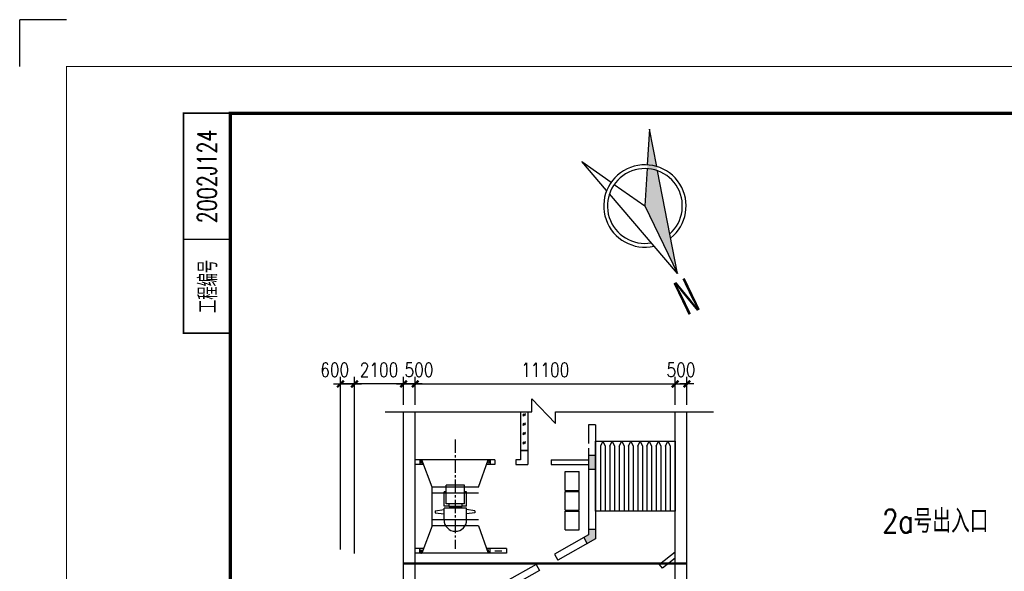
# Model space of a CAD drawing. Extents: x 1131864 to 1345864, y 57101 to 145101.
# Tile 4 of 15: x 1131864 to 1173924, y 121520 to 145101. Entities that reach past the tile are written whole.
import ezdxf
from ezdxf.enums import TextEntityAlignment as Align

# ---------------------------------------------------------------- set-up
doc = ezdxf.new("R2010")
doc.units = 0
doc.header["$LTSCALE"] = 3000
doc.header["$MEASUREMENT"] = 0
doc.linetypes.add('CENTER2', pattern=[28.575, 19.05, -3.175, 3.175, -3.175])
doc.layers.get('0').update_dxf_attribs({"linetype": 'CONTINUOUS'})
doc.layers.get('DEFPOINTS').update_dxf_attribs({"linetype": 'CONTINUOUS'})
for name, color, linetype in [('COLUMN', 7, 'CONTINUOUS'), ('LVTRY', 2, 'CONTINUOUS'), ('PUB_DIM', 3, 'CONTINUOUS'), ('PUB_TEXT', 7, 'CONTINUOUS'), ('TK', 7, 'CONTINUOUS'), ('WALL', 130, 'CONTINUOUS'), ('地坪', 132, 'CONTINUOUS'), ('设备', 5, 'CONTINUOUS'), ('设备轮廓线', 3, 'CONTINUOUS')]:
    doc.layers.add(name, color=color, linetype=linetype)
doc.styles.add('_HZTXT', font='txt.shx', dxfattribs={"width": 0.8, "bigfont": 'hztxt.shx'})
doc.styles.add('DIM_FONT', font='SIMPLEX.shx', dxfattribs={"width": 0.8})
doc.styles.add('KFSHZ', font='txt', dxfattribs={"width": 0.7})
doc.styles.add('MT', font='txt.shx', dxfattribs={"width": 0.75, "bigfont": 'fs.shx'})
doc.dimstyles.new('DIMN300', dxfattribs={"dimscale": 3, "dimtxt": 300, "dimasz": 1, "dimexe": 250, "dimexo": 300, "dimgap": 150, "dimtad": 1, "dimdec": 0, "dimzin": 0, "dimdsep": 46, "dimtxsty": 'DIM_FONT', "dimblk": '_DIMX', "dimblk1": '_DIMX', "dimblk2": '_DIMX', "dimcen": 0.09, "dimclrt": 7, "dimadec": 0, "dimazin": 0, "dimtfac": 1, "dimtdec": 0, "dimtix": 1, "dimtmove": 2, "dimatfit": 3, "dimldrblk": '_DIMX', "dimfxl": 1, "dimtolj": 1, "dimtzin": 0, "dimarcsym": 0})

# ---------------------------------------------------------------- blocks, each defined once
blk = doc.blocks.new('n')
for p, q in [((0.05, 9.83), (-3.5, -3.69)), ((0.05, -0.17), (0.05, 9.83)), ((0.05, 9.83), (3.61, -3.69)), ((0.05, -0.17), (0.05, 9.83)), ((-2.37, -4.54), (0.05, -0.17)), ((2.48, -4.54), (0.05, -0.17)), ((-3.65, -4.24), (-4.95, -9.17)), ((-4.95, -9.17), (-2.62, -4.98)), ((5.05, -9.17), (2.73, -4.98)), ((3.76, -4.24), (5.05, -9.17))]:
    blk.add_line(p, q)
for radius, start, end in [(5.5, 102.8189, 77.1811), (5, 105.8528, 74.1472)]:
    blk.add_arc((0.05, -0.17), radius, start, end)
blk.add_solid([(0.05, 9.83), (0.05, 9.83), (-4.95, -9.17), (0.05, -0.17)])
at = {"style": 'KFSHZ', "width": 0.7}
blk.add_text('N', height=4.66, dxfattribs=at).set_placement((-0.85, 10.81))
blk = doc.blocks.new('指北针')
at = {"xscale": 1.6, "yscale": 1.6, "zscale": 1.6, "rotation": 205.667}
blk.add_blockref('n', (12.28, 23.47), dxfattribs=at)
blk = doc.blocks.new('_DIMX')
blk.add_line((-150, 0), (150, 0))
at = {"const_width": 50}
blk.add_lwpolyline([(-70, -70), (70, 70)], dxfattribs=at)
blk = doc.blocks.new('*D142')
at = {"color": 0, "linetype": 'ByBlock', "transparency": 16777216}
for p, q in [((1158763, 189518), (1158763, 190707)), ((1159263, 189518), (1159263, 190707)), ((1158761, 190407), (1158759, 190407)), ((1158763, 190407), (1159263, 190407)), ((1158763, 190407), (1159263, 190407)), ((1159265, 190407), (1159267, 190407))]:
    blk.add_line(p, q, dxfattribs=at)
at = {"layer": 'DEFPOINTS', "color": 0, "linetype": 'ByBlock', "transparency": 16777216}
for p in [(1159263, 190407), (1158763, 189218), (1159263, 189218)]:
    blk.add_point(p, dxfattribs=at)
at = {"color": 0, "linetype": 'ByBlock', "transparency": 16777216, "xscale": 2, "yscale": 2, "zscale": 2}
blk.add_blockref('_DIMX', (1158763, 190407), dxfattribs=at)
at = {"color": 0, "linetype": 'ByBlock', "transparency": 16777216, "xscale": 2, "yscale": 2, "zscale": 2, "rotation": 180}
blk.add_blockref('_DIMX', (1159263, 190407), dxfattribs=at)
at = {"color": 7, "linetype": 'ByBlock', "transparency": 16777216, "insert": (1159422, 191007), "char_height": 600, "attachment_point": 5, "style": 'DIM_FONT'}
blk.add_mtext('\\A1;500', dxfattribs=at)
blk = doc.blocks.new('*D140')
at = {"color": 0, "linetype": 'ByBlock', "transparency": 16777216}
for p, q in [((1159263, 189518), (1159263, 190707)), ((1170363, 189518), (1170363, 190707)), ((1159265, 190407), (1170361, 190407))]:
    blk.add_line(p, q, dxfattribs=at)
at = {"layer": 'DEFPOINTS', "color": 0, "linetype": 'ByBlock', "transparency": 16777216}
for p in [(1170363, 190407), (1159263, 189218), (1170363, 189218)]:
    blk.add_point(p, dxfattribs=at)
at = {"color": 0, "linetype": 'ByBlock', "transparency": 16777216, "xscale": 2, "yscale": 2, "zscale": 2, "rotation": 180}
blk.add_blockref('_DIMX', (1159263, 190407), dxfattribs=at)
at = {"color": 0, "linetype": 'ByBlock', "transparency": 16777216, "xscale": 2, "yscale": 2, "zscale": 2}
blk.add_blockref('_DIMX', (1170363, 190407), dxfattribs=at)
at = {"color": 7, "linetype": 'ByBlock', "transparency": 16777216, "insert": (1164813, 191007), "char_height": 600, "attachment_point": 5, "style": 'DIM_FONT'}
blk.add_mtext('\\A1;11100', dxfattribs=at)
blk = doc.blocks.new('*D143')
at = {"color": 0, "linetype": 'ByBlock', "transparency": 16777216}
for p, q in [((1146164, 122280), (1146164, 129830)), ((1148264, 128641), (1148264, 129830)), ((1146162, 129530), (1146160, 129530)), ((1148264, 129530), (1146164, 129530)), ((1148266, 129530), (1148268, 129530))]:
    blk.add_line(p, q, dxfattribs=at)
at = {"layer": 'DEFPOINTS', "color": 0, "linetype": 'ByBlock', "transparency": 16777216}
for p in [(1146164, 129530), (1148264, 128341), (1146164, 121980)]:
    blk.add_point(p, dxfattribs=at)
at = {"color": 0, "linetype": 'ByBlock', "transparency": 16777216, "xscale": 2, "yscale": 2, "zscale": 2}
blk.add_blockref('_DIMX', (1146164, 129530), dxfattribs=at)
at = {"color": 0, "linetype": 'ByBlock', "transparency": 16777216, "xscale": 2, "yscale": 2, "zscale": 2, "rotation": 180}
blk.add_blockref('_DIMX', (1148264, 129530), dxfattribs=at)
at = {"color": 7, "linetype": 'ByBlock', "transparency": 16777216, "insert": (1147214, 130130), "char_height": 600, "attachment_point": 5, "style": 'DIM_FONT'}
blk.add_mtext('\\A1;2100', dxfattribs=at)
blk = doc.blocks.new('*D141')
at = {"color": 0, "linetype": 'ByBlock', "transparency": 16777216}
for p, q in [((1170363, 189518), (1170363, 190707)), ((1170863, 189518), (1170863, 190707)), ((1170361, 190407), (1170359, 190407)), ((1170363, 190407), (1170863, 190407)), ((1170865, 190407), (1170867, 190407))]:
    blk.add_line(p, q, dxfattribs=at)
at = {"layer": 'DEFPOINTS', "color": 0, "linetype": 'ByBlock', "transparency": 16777216}
for p in [(1170863, 190407), (1170363, 189218), (1170863, 189218)]:
    blk.add_point(p, dxfattribs=at)
at = {"color": 0, "linetype": 'ByBlock', "transparency": 16777216, "xscale": 2, "yscale": 2, "zscale": 2}
blk.add_blockref('_DIMX', (1170363, 190407), dxfattribs=at)
at = {"color": 0, "linetype": 'ByBlock', "transparency": 16777216, "xscale": 2, "yscale": 2, "zscale": 2, "rotation": 180}
blk.add_blockref('_DIMX', (1170863, 190407), dxfattribs=at)
at = {"color": 7, "linetype": 'ByBlock', "transparency": 16777216, "insert": (1170613, 191007), "char_height": 600, "attachment_point": 5, "style": 'DIM_FONT'}
blk.add_mtext('\\A1;500', dxfattribs=at)
blk = doc.blocks.new('*D153')
at = {"color": 0, "linetype": 'ByBlock', "transparency": 16777216}
for p, q in [((1145564, 122449), (1145564, 129830)), ((1146164, 122449), (1146164, 129830)), ((1145562, 129530), (1145560, 129530)), ((1146164, 129530), (1145564, 129530)), ((1146164, 129530), (1145564, 129530)), ((1146166, 129530), (1146168, 129530))]:
    blk.add_line(p, q, dxfattribs=at)
at = {"layer": 'DEFPOINTS', "color": 0, "linetype": 'ByBlock', "transparency": 16777216}
for p in [(1145564, 129530), (1145564, 122149), (1146164, 122149)]:
    blk.add_point(p, dxfattribs=at)
at = {"color": 0, "linetype": 'ByBlock', "transparency": 16777216, "xscale": 2, "yscale": 2, "zscale": 2}
blk.add_blockref('_DIMX', (1145564, 129530), dxfattribs=at)
at = {"color": 0, "linetype": 'ByBlock', "transparency": 16777216, "xscale": 2, "yscale": 2, "zscale": 2, "rotation": 180}
blk.add_blockref('_DIMX', (1146164, 129530), dxfattribs=at)
at = {"color": 7, "linetype": 'ByBlock', "transparency": 16777216, "insert": (1145322, 130130), "char_height": 600, "attachment_point": 5, "style": 'DIM_FONT'}
blk.add_mtext('\\A1;600', dxfattribs=at)

msp = doc.modelspace()

# ---------------------------------------------------------------- hatches: boundary and pattern name
at = {"layer": 'COLUMN'}
for points in [[(1156163.7, 125889.6), (1156463.7, 125889.6), (1156463.7, 126489.6), (1156163.7, 126489.6)], [(1155956, 122960.7), (1156103.5, 122699.4), (1156463.7, 122902.7), (1156463.7, 123327.9), (1156163.7, 123327.9), (1156163.7, 123077.9)]]:
    msp.add_hatch(color=256, dxfattribs=at).paths.add_polyline_path(points)

# ---------------------------------------------------------------- linework, layer by layer
for p, q in [((1131864.3, 143100.7), (1131864.3, 145100.7)), ((1133864.3, 145100.7), (1131864.3, 145100.7)), ((1140864.3, 135700.7), (1138864.3, 135700.7)), ((1148263.8, 121889.6), (1160363.8, 121889.6)), ((1148263.8, 121839.6), (1160363.8, 121839.6))]:
    msp.add_line(p, q)
for p, q in [((1156163.7, 126489.6), (1156463.7, 126489.6)), ((1156163.7, 125889.6), (1156463.7, 125889.6)), ((1156163.7, 123327.9), (1156463.7, 123327.9)), ((1155956, 122960.7), (1156103.5, 122699.4))]:
    msp.add_line(p, q, dxfattribs=at)
at = {"layer": 'LVTRY'}
for p, q in [((1153743.2, 128886.6), (1154757.9, 127844.6)), ((1153743.2, 128341.4), (1153743.2, 128886.6)), ((1147470.5, 128341.4), (1153743.2, 128341.4)), ((1154757.9, 127844.6), (1154757.9, 128341.4)), ((1154757.9, 128341.4), (1161495.8, 128341.4))]:
    msp.add_line(p, q, dxfattribs=at)
at = {"layer": 'TK', "const_width": 50, "flags": 128}
msp.add_lwpolyline([(1343864.3, 59100.7), (1343864.3, 143100.7), (1133864.3, 143100.7), (1133864.3, 59100.7)], close=True, dxfattribs=at)
at = {"layer": 'TK', "color": 1, "const_width": 70, "flags": 128}
msp.add_lwpolyline([(1140864.3, 131700.7), (1138864.3, 131700.7), (1138864.3, 141100.7), (1140864.3, 141100.7)], dxfattribs=at)
at = {"layer": 'TK', "color": 1, "const_width": 140, "flags": 128}
msp.add_lwpolyline([(1140864.3, 61100.7), (1341864.3, 61100.7), (1341864.3, 141100.7), (1140864.3, 141100.7)], close=True, dxfattribs=at)
at = {"layer": 'WALL'}
for p, q in [((1153263.8, 128341.4), (1153263.8, 126289.6)), ((1153563.8, 128341.4), (1153563.8, 126289.6)), ((1156463.7, 127785.4), (1156163.7, 127785.4)), ((1156163.7, 127785.4), (1156163.7, 126989.6)), ((1156463.7, 127785.4), (1156463.7, 122902.7)), ((1156463.7, 124089.6), (1156463.7, 127089.6)), ((1159863.8, 127089.6), (1159863.8, 124089.6)), ((1153561.4, 126689.7), (1153261.4, 126689.9)), ((1156163.7, 126789.6), (1156163.7, 123077.9)), ((1152163.8, 126289.6), (1148763.8, 126289.6)), ((1148963.8, 126289.6), (1148963.8, 126089.6)), ((1151963.8, 126289.6), (1151963.8, 126089.6)), ((1152163.8, 126289.6), (1152163.8, 126089.6)), ((1153263.8, 126289.6), (1153063.8, 126289.6)), ((1153063.8, 126289.6), (1153063.8, 126089.6)), ((1153563.8, 126289.6), (1153563.8, 126289.6)), ((1153563.8, 126289.6), (1153563.8, 126089.6)), ((1154564, 126289.6), (1156163.7, 126289.6)), ((1154564, 126289.6), (1154564, 126089.6)), ((1149122.4, 126089.6), (1148763.8, 126089.6)), ((1152163.8, 126089.6), (1151806.9, 126089.6)), ((1153063.8, 126089.6), (1153563.8, 126089.6)), ((1154564, 126089.6), (1156163.7, 126089.6)), ((1156163.7, 123077.9), (1154705.6, 122254.9)), ((1156463.7, 122902.7), (1154853.1, 121993.7)), ((1149122.1, 122489.6), (1148763.8, 122489.6)), ((1148963.7, 122289.6), (1148963.7, 122489.6)), ((1152663.7, 122489.6), (1151806.6, 122489.6)), ((1151963.7, 122289.6), (1151963.7, 122489.6)), ((1152663.7, 122489.6), (1152663.7, 122289.6)), ((1152663.7, 122289.6), (1148763.8, 122289.6)), ((1151877.7, 122289.6), (1149049.2, 122289.6)), ((1152163.7, 122389.6), (1152463.7, 122389.6)), ((1154705.6, 122254.9), (1154853.1, 121993.7)), ((1159863.8, 122339.6), (1159193.6, 121812.3)), ((1159863.8, 122085.1), (1159317.3, 121655.1)), ((1153921.8, 121812.6), (1152663.7, 121102.5)), ((1153921.8, 121812.6), (1154069.3, 121551.3)), ((1159317.3, 121655.1), (1159193.6, 121812.3)), ((1154069.3, 121551.3), (1152663.7, 120758))]:
    msp.add_line(p, q, dxfattribs=at)
msp.add_point((1149012.7, 122289.6), dxfattribs=at)
msp.add_point((1149012.7, 122289.6), dxfattribs=at)
msp.add_point((1149012.7, 122289.6), dxfattribs=at)
msp.add_point((1149012.7, 122289.6), dxfattribs=at)
at = {"layer": '地坪'}
for p, q in [((1148263.8, 119939.6), (1148263.8, 128341.4)), ((1148763.8, 119339.6), (1148763.8, 128341.4)), ((1159863.8, 117589.6), (1159863.8, 128341.4)), ((1160363.8, 118189.5), (1160363.8, 128341.4))]:
    msp.add_line(p, q, dxfattribs=at)
at = {"layer": '设备'}
for p, q in [((1153465.5, 127863), (1153361.4, 127758.3)), ((1153465.7, 128263), (1153361.7, 128158.3)), ((1153465.2, 127463), (1153361.2, 127358.3)), ((1153465, 127063), (1153360.9, 126958.3)), ((1156778.9, 127089.6), (1156678.9, 126873.4)), ((1156778.9, 127089.6), (1156878.9, 126873.4)), ((1157078.9, 126873.4), (1157178.9, 127089.6)), ((1157178.9, 127089.6), (1157278.9, 126873.4)), ((1157478.9, 126873.4), (1157578.9, 127089.6)), ((1157578.9, 127089.6), (1157678.9, 126873.4)), ((1157863.8, 126873.4), (1157963.8, 127089.6)), ((1157963.8, 127089.6), (1158063.8, 126873.4)), ((1158263.8, 126873.4), (1158363.8, 127089.6)), ((1158363.8, 127089.6), (1158463.8, 126873.4)), ((1158648.6, 126873.4), (1158748.6, 127089.6)), ((1158748.6, 127089.6), (1158848.6, 126873.4)), ((1159048.6, 126873.4), (1159148.6, 127089.6)), ((1159148.6, 127089.6), (1159248.6, 126873.4)), ((1159448.6, 126873.4), (1159548.6, 127089.6)), ((1159548.6, 127089.6), (1159648.6, 126873.4)), ((1156678.9, 126873.4), (1156678.9, 124089.6)), ((1156878.9, 126873.4), (1156878.9, 124089.6)), ((1157078.9, 126873.4), (1157078.9, 124089.6)), ((1157278.9, 126873.4), (1157278.9, 124089.6)), ((1157478.9, 126873.4), (1157478.9, 124089.6)), ((1157678.9, 126873.4), (1157678.9, 124089.6)), ((1157863.8, 126873.4), (1157863.8, 124089.6)), ((1158063.8, 126873.4), (1158063.8, 124089.6)), ((1158263.8, 126873.4), (1158263.8, 124089.6)), ((1158463.8, 126873.4), (1158463.8, 124089.6)), ((1158648.6, 126873.4), (1158648.6, 124089.6)), ((1158848.6, 126873.4), (1158848.6, 124089.6)), ((1159048.6, 126873.4), (1159048.6, 124089.6)), ((1159248.6, 126873.4), (1159248.6, 124089.6)), ((1159448.6, 126873.4), (1159448.6, 124089.6)), ((1159648.6, 126873.4), (1159648.6, 124089.6)), ((1148963.8, 126289.6), (1148963.8, 126089.6)), ((1148963.8, 126244.1), (1148963.8, 126142.4)), ((1149066.1, 126244.1), (1148963.8, 126244.1)), ((1148978.5, 126142.4), (1148978.5, 126231)), ((1148978.5, 126231), (1149016.2, 126231)), ((1149016.2, 126231), (1149039.2, 126140.7)), ((1151861.8, 126244.1), (1151963.8, 126244.1)), ((1151911.3, 126231), (1151888.4, 126140.7)), ((1151949, 126231), (1151911.3, 126231)), ((1151949, 126142.4), (1151949, 126231)), ((1151963.8, 126289.6), (1151963.8, 126089.6)), ((1151963.8, 126244.1), (1151963.8, 126142.4)), ((1148963.8, 126142.4), (1148978.5, 126142.4)), ((1149039.2, 126140.7), (1149100.1, 126150.9)), ((1151888.4, 126140.7), (1151828.6, 126150.7)), ((1151963.8, 126142.4), (1151949, 126142.4)), ((1151460.3, 125114.6), (1149477.5, 125114.6)), ((1150088.7, 124403.7), (1150088.7, 125208.6)), ((1150860.2, 125208.6), (1150088.7, 125208.6)), ((1150860.2, 124403.7), (1150860.2, 125208.6)), ((1151460.3, 124864.6), (1149477.5, 124864.6)), ((1149992.3, 124311.5), (1149992.3, 124914.5)), ((1150088.7, 124914.5), (1149992.3, 124914.5)), ((1150956.6, 124914.5), (1150860.2, 124914.5)), ((1150956.6, 124311.5), (1150956.6, 124914.5)), ((1149616.7, 124112.5), (1149993.3, 124159.3)), ((1149616.7, 124112.5), (1149616.7, 124025.6)), ((1150192.2, 124311.5), (1149992.3, 124311.5)), ((1150956.6, 124227), (1149992.3, 124227)), ((1149992.3, 123714.6), (1149992.3, 124227)), ((1150860.2, 124403.7), (1150088.7, 124403.7)), ((1150192.2, 124405.8), (1150192.2, 124309.6)), ((1150232.2, 124263.3), (1150192.2, 124309.6)), ((1150741.3, 124289), (1150210, 124289)), ((1150720.8, 124263.3), (1150232.2, 124263.3)), ((1150332.9, 124225.9), (1150332.9, 124263.3)), ((1150616.4, 124225.9), (1150616.4, 124263.3)), ((1150757.7, 124309.6), (1150720.8, 124263.3)), ((1150757.7, 124405.8), (1150757.7, 124309.6)), ((1150956.6, 124311.5), (1150757.7, 124311.5)), ((1150956.6, 123714.6), (1150956.6, 124227)), ((1151309.4, 124112.5), (1150956.6, 124159.3)), ((1151309.4, 124112.5), (1151309.4, 124025.6)), ((1151460.3, 123714.6), (1149477.5, 123714.6)), ((1149616.7, 124025.6), (1149993.3, 123971.6)), ((1151309.4, 124025.6), (1150956.6, 123971.6)), ((1151460.3, 123464.6), (1149477.5, 123464.6)), ((1148963.7, 122289.6), (1148963.7, 122489.6)), ((1148963.7, 122436.8), (1148978.5, 122436.8)), ((1148963.7, 122335.1), (1148963.7, 122436.8)), ((1148978.5, 122436.8), (1148978.5, 122348.2)), ((1149016.2, 122348.2), (1149039.1, 122438.5)), ((1149039.1, 122438.5), (1149099.8, 122428.4)), ((1151888.3, 122438.5), (1151828.3, 122428.5)), ((1151911.3, 122348.2), (1151888.3, 122438.5)), ((1151963.7, 122436.8), (1151949, 122436.8)), ((1151949, 122436.8), (1151949, 122348.2)), ((1151963.7, 122289.6), (1151963.7, 122489.6)), ((1151963.7, 122335.1), (1151963.7, 122436.8)), ((1149065.8, 122335.1), (1148963.7, 122335.1)), ((1148978.5, 122348.2), (1149016.2, 122348.2)), ((1151861.5, 122335.1), (1151963.7, 122335.1)), ((1151949, 122348.2), (1151911.3, 122348.2))]:
    msp.add_line(p, q, dxfattribs=at)
at = {"layer": '设备', "linetype": 'CENTER2', "ltscale": 0.01}
msp.add_line((1150463.8, 127154.1), (1150463.7, 122479), dxfattribs=at)
at = {"layer": '设备'}
for centre in [(1153413.2, 128211.7), (1153412.7, 127411.7), (1153413, 127811.7), (1153412.5, 127011.7)]:
    msp.add_circle(centre, 45.9, dxfattribs=at)
msp.add_arc((1150474.5, 123714.6), 482.1, 180, 0, dxfattribs=at)
for p in [(1149012.8, 126289.6), (1149012.8, 126289.6), (1149012.8, 126289.6), (1149012.8, 126289.6), (1151914.8, 126289.6), (1151914.8, 126289.6), (1151914.8, 126289.6), (1151914.8, 126289.6), (1149012.7, 122289.6), (1149012.7, 122289.6), (1149012.7, 122289.6), (1149012.7, 122289.6)]:
    msp.add_point(p, dxfattribs=at)
at = {"layer": '设备轮廓线'}
for p, q in [((1156463.7, 124089.6), (1156463.7, 127089.6)), ((1156463.7, 127089.6), (1159863.8, 127089.6)), ((1159863.8, 127089.6), (1159863.8, 124089.6)), ((1153261.4, 126689.9), (1153561.4, 126689.7)), ((1153261.4, 126689.9), (1153562.4, 126689.7)), ((1151878, 126289.6), (1149049.5, 126289.6)), ((1149477.5, 125114.6), (1149049.5, 126289.6)), ((1151460.3, 125114.6), (1151878, 126289.6)), ((1155164, 124980.5), (1155164, 125780.5)), ((1155164, 125780.5), (1155764, 125780.5)), ((1155764, 124980.5), (1155764, 125780.5)), ((1149477.5, 123464.6), (1149477.5, 125114.6)), ((1155164, 124980.5), (1155764, 124980.5)), ((1155164, 124935.8), (1155764, 124935.8)), ((1155164, 124135.8), (1155164, 124935.8)), ((1155764, 124135.8), (1155764, 124935.8)), ((1155164, 124135.8), (1155764, 124135.8)), ((1155164, 124090.5), (1155764, 124090.5)), ((1155164, 123290.5), (1155164, 124090.5)), ((1155764, 123290.5), (1155764, 124090.5)), ((1159863.8, 124089.6), (1156463.7, 124089.6)), ((1149477.5, 123464.6), (1149049.2, 122289.6)), ((1151460.3, 123464.6), (1151877.7, 122289.6)), ((1155164, 123290.5), (1155764, 123290.5)), ((1151877.7, 122289.6), (1149049.2, 122289.6))]:
    msp.add_line(p, q, dxfattribs=at)

# ---------------------------------------------------------------- block references
at = {"xscale": 200, "yscale": 200, "zscale": 200}
msp.add_blockref('指北针', (1156153.4, 132401.5), dxfattribs=at)

# ---------------------------------------------------------------- texts
at = {"layer": 'PUB_TEXT', "style": '_HZTXT', "width": 0.8}
msp.add_text('2a号出入口', height=1000, dxfattribs=at).set_placement((1168709.9, 123165.7))
at = {"layer": 'TK', "style": 'MT', "width": 0.75}
for s, p in [('2002J124', (1139864.3, 138400.7)), ('工程编号', (1139864.3, 133700.7))]:
    msp.add_text(s, height=800, rotation=90, dxfattribs=at).set_placement(p, align=Align.MIDDLE)

# ---------------------------------------------------------------- dimensions: what is measured, and where the dimension line sits
at = {"layer": 'PUB_DIM'}
dim = msp.add_linear_dim(base=(1145563.8, 129530.4), p1=(1146163.8, 122149.2), p2=(1145563.8, 122149.2), dimstyle='DIMN300', override={"dimscale": 2, "dimexe": 150, "dimexo": 150, "dimzin": 8, "dimsah": 1, "dimdle": 50, "dimtzin": 8}, dxfattribs=at)
dim.commit()
dim.dimension.update_dxf_attribs({"geometry": '*D153', "text_midpoint": (1145322.4, 130130.4), "dimtype": 160})
dim = msp.add_linear_dim(base=(1146163.8, 129530.4), p1=(1148263.8, 128341.4), p2=(1146163.8, 121979.8), dimstyle='DIMN300', override={"dimscale": 2, "dimexe": 150, "dimexo": 150, "dimzin": 8, "dimsah": 1, "dimdle": 50, "dimtzin": 8}, dxfattribs=at)
dim.commit()
dim.dimension.update_dxf_attribs({"geometry": '*D143', "text_midpoint": (1147213.8, 130130.4)})
dim = msp.add_linear_dim(base=(1148763.8, 129530.4), p1=(1148263.8, 128341.4), p2=(1148763.8, 128341.4), dimstyle='DIMN300', override={"dimscale": 2, "dimexe": 150, "dimexo": 150, "dimzin": 8, "dimsah": 1, "dimdle": 50, "dimtzin": 8}, dxfattribs=at)
dim.commit()
dim.dimension.update_dxf_attribs({"geometry": '*D142', "text_midpoint": (1148922.7, 130130.4), "dimtype": 160, "insert": (-10499.7, -60876.8)})
for base, p1, p2, picture, middle in [((1159863.8, 129530.4), (1148763.8, 128341.4), (1159863.8, 128341.4), '*D140', (1154313.8, 130130.4)), ((1160363.8, 129530.4), (1159863.8, 128341.4), (1160363.8, 128341.4), '*D141', (1160113.8, 130130.4))]:
    dim = msp.add_linear_dim(base=base, p1=p1, p2=p2, dimstyle='DIMN300', override={"dimscale": 2, "dimexe": 150, "dimexo": 150, "dimzin": 8, "dimsah": 1, "dimdle": 50, "dimtzin": 8}, dxfattribs=at)
    dim.commit()
    dim.dimension.update_dxf_attribs({"geometry": picture, "text_midpoint": middle, "insert": (-10499.7, -60876.8)})

doc.saveas('drawing.dxf')
